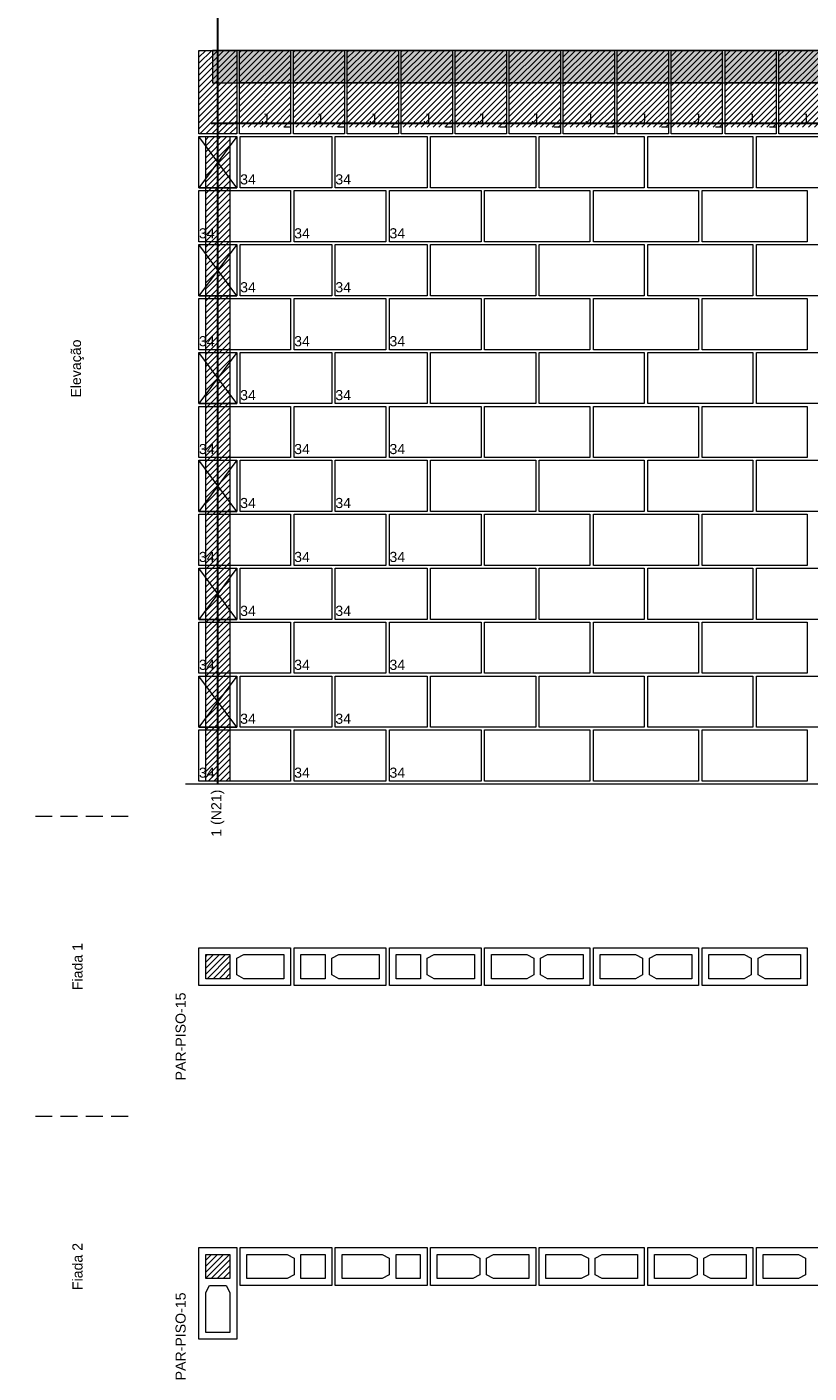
# Model space of a CAD drawing. Header units: millimetres. Extents: x 337 to 624, y -381 to -65.
# Tile 43 of 138: x 375 to 387, y -224 to -204. Entities that reach past the tile are written whole.
import ezdxf

# ---------------------------------------------------------------- set-up
doc = ezdxf.new("R2010")
doc.units = ezdxf.units.MM
doc.header["$MEASUREMENT"] = 0
doc.linetypes.add('Dashed2', pattern=[0.375, 0.25, -0.125])
doc.linetypes.add('DOT', pattern=[6.35, 0, -6.35])
for name, color, linetype, lineweight in [('Armadura', 7, 'Continuous', 30), ('PA-Ajustes', 8, 'Continuous', 5), ('PA-Graute', 8, 'Continuous', 0), ('PA-Lajes', 7, 'Continuous', 13), ('PA-Piso', 7, 'Continuous', 20), ('PE-Contrafiamento L', 1, 'Continuous', 13), ('PE-Inteiro', 7, 'Continuous', 5), ('PE-Meio canaleta', 5, 'Continuous', 5), ('PE-Meio canaleta J alto', 5, 'Continuous', 5), ('PE-Paredes', 1, 'Continuous', 5), ('Texto da cota', 7, 'Continuous', 0)]:
    doc.layers.add(name, color=color, linetype=linetype, lineweight=lineweight)
doc.styles.add('Arial', font='arial.ttf')
pattern_1 = [(45, (414.441263, -343.950285), (-0.044194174, 0.044194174), [])]

msp = doc.modelspace()

# ---------------------------------------------------------------- hatches: boundary and pattern name
at = {"layer": 'PA-Ajustes', "linetype": 'Continuous'}
h = msp.add_hatch(dxfattribs=at)
h.set_pattern_fill('ANSI31', color=8, scale=0.5, style=0)
h.set_pattern_definition(pattern_1)
h.paths.add_polyline_path([(377.9413, -204.2775), (378.5013, -204.2775), (378.5013, -205.5175), (377.9413, -205.5175)])
at = {"layer": 'PA-Graute', "linetype": 'Continuous'}
h = msp.add_hatch(dxfattribs=at)
h.set_pattern_fill('ANSI31', color=8, scale=0.5, style=0)
h.set_pattern_definition(pattern_1)
h.paths.add_polyline_path([(378.5413, -204.2775), (379.3013, -204.2775), (379.3013, -205.4175), (378.5413, -205.4175)])
h = msp.add_hatch(dxfattribs=at)
h.set_pattern_fill('ANSI31', color=8, scale=0.5, style=0)
h.set_pattern_definition(pattern_1)
h.paths.add_polyline_path([(379.3413, -204.2775), (380.1013, -204.2775), (380.1013, -205.4175), (379.3413, -205.4175)])
h = msp.add_hatch(dxfattribs=at)
h.set_pattern_fill('ANSI31', color=8, scale=0.5, style=0)
h.set_pattern_definition(pattern_1)
h.paths.add_polyline_path([(380.1413, -204.2775), (380.9013, -204.2775), (380.9013, -205.4175), (380.1413, -205.4175)])
h = msp.add_hatch(dxfattribs=at)
h.set_pattern_fill('ANSI31', color=8, scale=0.5, style=0)
h.set_pattern_definition(pattern_1)
h.paths.add_polyline_path([(380.9413, -204.2775), (381.7013, -204.2775), (381.7013, -205.4175), (380.9413, -205.4175)])
h = msp.add_hatch(dxfattribs=at)
h.set_pattern_fill('ANSI31', color=8, scale=0.5, style=0)
h.set_pattern_definition(pattern_1)
h.paths.add_polyline_path([(381.7413, -204.2775), (382.5013, -204.2775), (382.5013, -205.4175), (381.7413, -205.4175)])
h = msp.add_hatch(dxfattribs=at)
h.set_pattern_fill('ANSI31', color=8, scale=0.5, style=0)
h.set_pattern_definition(pattern_1)
h.paths.add_polyline_path([(382.5413, -204.2775), (383.3013, -204.2775), (383.3013, -205.4175), (382.5413, -205.4175)])
h = msp.add_hatch(dxfattribs=at)
h.set_pattern_fill('ANSI31', color=8, scale=0.5, style=0)
h.set_pattern_definition(pattern_1)
h.paths.add_polyline_path([(383.3413, -204.2775), (384.1013, -204.2775), (384.1013, -205.4175), (383.3413, -205.4175)])
h = msp.add_hatch(dxfattribs=at)
h.set_pattern_fill('ANSI31', color=8, scale=0.5, style=0)
h.set_pattern_definition(pattern_1)
h.paths.add_polyline_path([(384.1413, -204.2775), (384.9013, -204.2775), (384.9013, -205.4175), (384.1413, -205.4175)])
h = msp.add_hatch(dxfattribs=at)
h.set_pattern_fill('ANSI31', color=8, scale=0.5, style=0)
h.set_pattern_definition(pattern_1)
h.paths.add_polyline_path([(384.9413, -204.2775), (385.7013, -204.2775), (385.7013, -205.4175), (384.9413, -205.4175)])
h = msp.add_hatch(dxfattribs=at)
h.set_pattern_fill('ANSI31', color=8, scale=0.5, style=0)
h.set_pattern_definition(pattern_1)
h.paths.add_polyline_path([(385.7413, -204.2775), (386.5013, -204.2775), (386.5013, -205.4175), (385.7413, -205.4175)])
h = msp.add_hatch(dxfattribs=at)
h.set_pattern_fill('ANSI31', color=8, scale=0.5, style=0)
h.set_pattern_definition(pattern_1)
h.paths.add_polyline_path([(386.5413, -204.2775), (387.3013, -204.2775), (387.3013, -205.4175), (386.5413, -205.4175)])
h = msp.add_hatch(dxfattribs=at)
h.set_pattern_fill('ANSI31', color=8, scale=0.5, style=0)
h.set_pattern_definition(pattern_1)
h.paths.add_polyline_path([(378.0413, -205.5575), (378.4013, -205.5575), (378.4013, -215.1175), (378.0413, -215.1175)])
h = msp.add_hatch(dxfattribs=at)
h.set_pattern_fill('ANSI31', color=8, scale=0.5, style=0)
h.set_pattern_definition(pattern_1)
h.paths.add_polyline_path([(378.0413, -217.6869), (378.4013, -217.6869), (378.4013, -218.0469), (378.0413, -218.0469)])
h = msp.add_hatch(dxfattribs=at)
h.set_pattern_fill('ANSI31', color=8, scale=0.5, style=0)
h.set_pattern_definition(pattern_1)
h.paths.add_polyline_path([(378.4013, -222.1357), (378.4013, -222.4957), (378.0413, -222.4957), (378.0413, -222.1357)])
at = {"layer": 'PA-Lajes', "linetype": 'Continuous'}
h = msp.add_hatch(dxfattribs=at)
h.set_pattern_fill('AR-CONC', scale=0.05, style=0)
h.set_pattern_definition([(50, (414.44126, -343.95029), (0.3586301, -0.03137607), [0.0375, -0.4125]), (355, (414.44126, -343.9503), (-0.0693757, 0.3760961), [0.03, -0.33]), (100.4514, (414.47115, -343.9529), (0.2892547, 0.3447198), [0.0318701, -0.3505711]), (46.1842, (414.44126, -343.8503), (0.5336205, -0.0827595), [0.05625, -0.61875]), (96.6356, (414.48573, -343.8572), (0.4673314, 0.487059), [0.0478051, -0.5258565]), (351.1842, (414.44126, -343.8503), (0.467331, 0.4870593), [0.045, -0.495]), (21, (414.49126, -343.87529), (0.2984535, -0.20130945), [0.0375, -0.4125]), (326, (414.49126, -343.8753), (0.1216577, 0.362575), [0.03, -0.33]), (71.4514, (414.51613, -343.89206), (0.4201113, 0.16126525), [0.0318701, -0.3505711]), (37.5, (414.44126, -343.95029), (0.00607993, 0.16644693), [0, -0.326, 0, -0.335, 0, -0.33125]), (7.5, (414.44126, -343.95029), (0.13153477, 0.19720586), [0, -0.191, 0, -0.3185, 0, -0.12625]), (327.5, (414.32976, -343.95029), (0.26691122, -0.01127744), [0, -0.125, 0, -0.39, 0, -0.5175]), (317.5, (414.27976, -343.95029), (0.2915931, 0.0500525), [0, -0.1625, 0, -0.259, 0, -0.3675])])
h.paths.add_polyline_path([(378.1413, -204.7575), (390.5013, -204.7575), (390.5013, -204.2775), (378.1413, -204.2775)])

# ---------------------------------------------------------------- linework, layer by layer
at = {"layer": 'Armadura'}
msp.add_line((378.1213, -205.3575), (394.6417, -205.3575), dxfattribs=at)
msp.add_lwpolyline([(378.2213, -215.1575), (378.2213, -202.0775)], dxfattribs=at)
at = {"layer": 'PA-Ajustes', "linetype": 'Continuous'}
msp.add_lwpolyline([(377.9413, -204.2775), (378.5013, -204.2775), (378.5013, -205.5175), (377.9413, -205.5175)], close=True, dxfattribs=at)
at = {"layer": 'PA-Graute', "color": 8, "linetype": 'Continuous'}
msp.add_lwpolyline([(378.0413, -205.5575), (378.4013, -205.5575), (378.4013, -215.1175), (378.0413, -215.1175)], close=True, dxfattribs=at)
at = {"layer": 'PA-Lajes'}
msp.add_lwpolyline([(378.1413, -204.7575), (390.5013, -204.7575), (390.5013, -204.2775), (378.1413, -204.2775)], close=True, dxfattribs=at)
at = {"layer": 'PA-Piso'}
msp.add_line((377.7413, -215.1575), (395.5817, -215.1575), dxfattribs=at)
at = {"layer": 'PA-Piso', "linetype": 'Dashed2'}
for p, q in [((376.8913, -215.6425), (375.3913, -215.6425)), ((376.8913, -220.0913), (375.3913, -220.0913))]:
    msp.add_line(p, q, dxfattribs=at)
at = {"layer": 'PE-Contrafiamento L', "linetype": 'Continuous'}
for p, q in [((378.5522, -205.5575), (379.9122, -205.5575)), ((378.5522, -206.3175), (378.5522, -205.5575)), ((379.9122, -205.5575), (379.9122, -206.3175)), ((379.9632, -205.5575), (381.3232, -205.5575)), ((379.9632, -206.3175), (379.9632, -205.5575)), ((381.3232, -205.5575), (381.3232, -206.3175)), ((377.9413, -206.3575), (379.3013, -206.3575)), ((377.9413, -207.1175), (377.9413, -206.3575)), ((379.9122, -206.3175), (378.5522, -206.3175)), ((379.3013, -206.3575), (379.3013, -207.1175)), ((379.3533, -206.3575), (380.7133, -206.3575)), ((379.3533, -207.1175), (379.3533, -206.3575)), ((381.3232, -206.3175), (379.9632, -206.3175)), ((380.7133, -206.3575), (380.7133, -207.1175)), ((380.7653, -206.3575), (382.1253, -206.3575)), ((380.7653, -207.1175), (380.7653, -206.3575)), ((382.1253, -206.3575), (382.1253, -207.1175)), ((379.3013, -207.1175), (377.9413, -207.1175)), ((377.9413, -207.9175), (377.9413, -207.1575)), ((377.9413, -207.1575), (378.5013, -207.1575)), ((378.5013, -207.1575), (377.9413, -207.9175)), ((378.5013, -207.9175), (377.9413, -207.1575)), ((377.9413, -207.1575), (378.5013, -207.1575)), ((378.5013, -207.1575), (378.5013, -207.9175)), ((378.5522, -207.1575), (379.9122, -207.1575)), ((378.5522, -207.9175), (378.5522, -207.1575)), ((380.7133, -207.1175), (379.3533, -207.1175)), ((379.9122, -207.1575), (379.9122, -207.9175)), ((379.9632, -207.1575), (381.3232, -207.1575)), ((379.9632, -207.9175), (379.9632, -207.1575)), ((382.1253, -207.1175), (380.7653, -207.1175)), ((381.3232, -207.1575), (381.3232, -207.9175)), ((378.5013, -207.9175), (377.9413, -207.9175)), ((377.9413, -207.9175), (378.5013, -207.9175)), ((377.9413, -207.9575), (379.3013, -207.9575)), ((377.9413, -208.7175), (377.9413, -207.9575)), ((379.9122, -207.9175), (378.5522, -207.9175)), ((379.3013, -207.9575), (379.3013, -208.7175)), ((379.3533, -207.9575), (380.7133, -207.9575)), ((379.3533, -208.7175), (379.3533, -207.9575)), ((381.3232, -207.9175), (379.9632, -207.9175)), ((380.7133, -207.9575), (380.7133, -208.7175)), ((380.7653, -207.9575), (382.1253, -207.9575)), ((380.7653, -208.7175), (380.7653, -207.9575)), ((382.1253, -207.9575), (382.1253, -208.7175)), ((379.3013, -208.7175), (377.9413, -208.7175)), ((377.9413, -209.5175), (377.9413, -208.7575)), ((377.9413, -208.7575), (378.5013, -208.7575)), ((378.5013, -208.7575), (377.9413, -209.5175)), ((378.5013, -209.5175), (377.9413, -208.7575)), ((377.9413, -208.7575), (378.5013, -208.7575)), ((378.5013, -208.7575), (378.5013, -209.5175)), ((378.5522, -208.7575), (379.9122, -208.7575)), ((378.5522, -209.5175), (378.5522, -208.7575)), ((380.7133, -208.7175), (379.3533, -208.7175)), ((379.9122, -208.7575), (379.9122, -209.5175)), ((379.9632, -208.7575), (381.3232, -208.7575)), ((379.9632, -209.5175), (379.9632, -208.7575)), ((382.1253, -208.7175), (380.7653, -208.7175)), ((381.3232, -208.7575), (381.3232, -209.5175)), ((378.5013, -209.5175), (377.9413, -209.5175)), ((377.9413, -209.5175), (378.5013, -209.5175)), ((377.9413, -209.5575), (379.3013, -209.5575)), ((377.9413, -210.3175), (377.9413, -209.5575)), ((379.9122, -209.5175), (378.5522, -209.5175)), ((379.3013, -209.5575), (379.3013, -210.3175)), ((379.3533, -209.5575), (380.7133, -209.5575)), ((379.3533, -210.3175), (379.3533, -209.5575)), ((381.3232, -209.5175), (379.9632, -209.5175)), ((380.7133, -209.5575), (380.7133, -210.3175)), ((380.7653, -209.5575), (382.1253, -209.5575)), ((380.7653, -210.3175), (380.7653, -209.5575)), ((382.1253, -209.5575), (382.1253, -210.3175)), ((379.3013, -210.3175), (377.9413, -210.3175)), ((377.9413, -211.1175), (377.9413, -210.3575)), ((377.9413, -210.3575), (378.5013, -210.3575)), ((378.5013, -210.3575), (377.9413, -211.1175)), ((378.5013, -211.1175), (377.9413, -210.3575)), ((377.9413, -210.3575), (378.5013, -210.3575)), ((378.5013, -210.3575), (378.5013, -211.1175)), ((378.5522, -210.3575), (379.9122, -210.3575)), ((378.5522, -211.1175), (378.5522, -210.3575)), ((380.7133, -210.3175), (379.3533, -210.3175)), ((379.9122, -210.3575), (379.9122, -211.1175)), ((379.9632, -210.3575), (381.3232, -210.3575)), ((379.9632, -211.1175), (379.9632, -210.3575)), ((382.1253, -210.3175), (380.7653, -210.3175)), ((381.3232, -210.3575), (381.3232, -211.1175)), ((378.5013, -211.1175), (377.9413, -211.1175)), ((377.9413, -211.1175), (378.5013, -211.1175)), ((377.9413, -211.1575), (379.3013, -211.1575)), ((377.9413, -211.9175), (377.9413, -211.1575)), ((379.9122, -211.1175), (378.5522, -211.1175)), ((379.3013, -211.1575), (379.3013, -211.9175)), ((379.3533, -211.1575), (380.7133, -211.1575)), ((379.3533, -211.9175), (379.3533, -211.1575)), ((381.3232, -211.1175), (379.9632, -211.1175)), ((380.7133, -211.1575), (380.7133, -211.9175)), ((380.7653, -211.1575), (382.1253, -211.1575)), ((380.7653, -211.9175), (380.7653, -211.1575)), ((382.1253, -211.1575), (382.1253, -211.9175)), ((379.3013, -211.9175), (377.9413, -211.9175)), ((377.9413, -212.7175), (377.9413, -211.9575)), ((377.9413, -211.9575), (378.5013, -211.9575)), ((378.5013, -211.9575), (377.9413, -212.7175)), ((378.5013, -212.7175), (377.9413, -211.9575)), ((377.9413, -211.9575), (378.5013, -211.9575)), ((378.5013, -211.9575), (378.5013, -212.7175)), ((378.5522, -211.9575), (379.9122, -211.9575)), ((378.5522, -212.7175), (378.5522, -211.9575)), ((380.7133, -211.9175), (379.3533, -211.9175)), ((379.9122, -211.9575), (379.9122, -212.7175)), ((379.9632, -211.9575), (381.3232, -211.9575)), ((379.9632, -212.7175), (379.9632, -211.9575)), ((382.1253, -211.9175), (380.7653, -211.9175)), ((381.3232, -211.9575), (381.3232, -212.7175)), ((378.5013, -212.7175), (377.9413, -212.7175)), ((377.9413, -212.7175), (378.5013, -212.7175)), ((377.9413, -212.7575), (379.3013, -212.7575)), ((377.9413, -213.5175), (377.9413, -212.7575)), ((379.9122, -212.7175), (378.5522, -212.7175)), ((379.3013, -212.7575), (379.3013, -213.5175)), ((379.3533, -212.7575), (380.7133, -212.7575)), ((379.3533, -213.5175), (379.3533, -212.7575)), ((381.3232, -212.7175), (379.9632, -212.7175)), ((380.7133, -212.7575), (380.7133, -213.5175)), ((380.7653, -212.7575), (382.1253, -212.7575)), ((380.7653, -213.5175), (380.7653, -212.7575)), ((382.1253, -212.7575), (382.1253, -213.5175)), ((379.3013, -213.5175), (377.9413, -213.5175)), ((377.9413, -214.3175), (377.9413, -213.5575)), ((377.9413, -213.5575), (378.5013, -213.5575)), ((378.5013, -213.5575), (377.9413, -214.3175)), ((378.5013, -214.3175), (377.9413, -213.5575)), ((377.9413, -213.5575), (378.5013, -213.5575)), ((378.5013, -213.5575), (378.5013, -214.3175)), ((378.5522, -213.5575), (379.9122, -213.5575)), ((378.5522, -214.3175), (378.5522, -213.5575)), ((380.7133, -213.5175), (379.3533, -213.5175)), ((379.9122, -213.5575), (379.9122, -214.3175)), ((379.9632, -213.5575), (381.3232, -213.5575)), ((379.9632, -214.3175), (379.9632, -213.5575)), ((382.1253, -213.5175), (380.7653, -213.5175)), ((381.3232, -213.5575), (381.3232, -214.3175)), ((378.5013, -214.3175), (377.9413, -214.3175)), ((377.9413, -214.3175), (378.5013, -214.3175)), ((377.9413, -214.3575), (379.3013, -214.3575)), ((377.9413, -215.1175), (377.9413, -214.3575)), ((379.9122, -214.3175), (378.5522, -214.3175)), ((379.3013, -214.3575), (379.3013, -215.1175)), ((379.3533, -214.3575), (380.7133, -214.3575)), ((379.3533, -215.1175), (379.3533, -214.3575)), ((381.3232, -214.3175), (379.9632, -214.3175)), ((380.7133, -214.3575), (380.7133, -215.1175)), ((380.7653, -214.3575), (382.1253, -214.3575)), ((380.7653, -215.1175), (380.7653, -214.3575)), ((382.1253, -214.3575), (382.1253, -215.1175)), ((379.3013, -215.1175), (377.9413, -215.1175)), ((380.7133, -215.1175), (379.3533, -215.1175)), ((382.1253, -215.1175), (380.7653, -215.1175)), ((377.9413, -217.5869), (379.3013, -217.5869)), ((377.9413, -218.1469), (377.9413, -217.5869)), ((379.3013, -217.5869), (379.3013, -218.1469)), ((379.3533, -217.5869), (380.7133, -217.5869)), ((379.3533, -218.1469), (379.3533, -217.5869)), ((380.7133, -217.5869), (380.7133, -218.1469)), ((380.7653, -217.5869), (382.1253, -217.5869)), ((380.7653, -218.1469), (380.7653, -217.5869)), ((382.1253, -217.5869), (382.1253, -218.1469)), ((379.3013, -218.1469), (377.9413, -218.1469)), ((380.7133, -218.1469), (379.3533, -218.1469)), ((382.1253, -218.1469), (380.7653, -218.1469)), ((377.9413, -223.3957), (377.9413, -222.0357)), ((377.9413, -222.0357), (378.5013, -222.0357)), ((378.5013, -222.0357), (378.5013, -223.3957)), ((378.5522, -222.5957), (378.5522, -222.0357)), ((378.5522, -222.0357), (379.9122, -222.0357)), ((379.9122, -222.0357), (379.9122, -222.5957)), ((379.9632, -222.5957), (379.9632, -222.0357)), ((379.9632, -222.0357), (381.3232, -222.0357)), ((381.3232, -222.0357), (381.3232, -222.5957)), ((379.9122, -222.5957), (378.5522, -222.5957)), ((381.3232, -222.5957), (379.9632, -222.5957)), ((378.5013, -223.3957), (377.9413, -223.3957))]:
    msp.add_line(p, q, dxfattribs=at)
at = {"layer": 'PE-Contrafiamento L', "linetype": 'Continuous', "lineweight": 5}
for p, q in [((378.0413, -217.6869), (378.4013, -217.6869)), ((378.0413, -218.0469), (378.0413, -217.6869)), ((378.4013, -217.6869), (378.4013, -218.0469)), ((378.5013, -217.7429), (378.6053, -217.6869)), ((378.5013, -217.9909), (378.5013, -217.7429)), ((378.6053, -217.6869), (379.2013, -217.6869)), ((379.2013, -217.6869), (379.2013, -218.0469)), ((379.4533, -217.6869), (379.8133, -217.6869)), ((379.4533, -218.0469), (379.4533, -217.6869)), ((379.8133, -217.6869), (379.8133, -218.0469)), ((379.9133, -217.7429), (380.0173, -217.6869)), ((379.9133, -217.9909), (379.9133, -217.7429)), ((380.0173, -217.6869), (380.6133, -217.6869)), ((380.6133, -217.6869), (380.6133, -218.0469)), ((380.8653, -217.6869), (381.2253, -217.6869)), ((380.8653, -218.0469), (380.8653, -217.6869)), ((381.2253, -217.6869), (381.2253, -218.0469)), ((381.3253, -217.7429), (381.4293, -217.6869)), ((381.3253, -217.9909), (381.3253, -217.7429)), ((381.4293, -217.6869), (382.0253, -217.6869)), ((382.0253, -217.6869), (382.0253, -218.0469)), ((378.6053, -218.0469), (378.5013, -217.9909)), ((380.0173, -218.0469), (379.9133, -217.9909)), ((381.4293, -218.0469), (381.3253, -217.9909)), ((378.4013, -218.0469), (378.0413, -218.0469)), ((379.2013, -218.0469), (378.6053, -218.0469)), ((379.8133, -218.0469), (379.4533, -218.0469)), ((380.6133, -218.0469), (380.0173, -218.0469)), ((381.2253, -218.0469), (380.8653, -218.0469)), ((382.0253, -218.0469), (381.4293, -218.0469)), ((378.0413, -222.4957), (378.0413, -222.1357)), ((378.0413, -222.1357), (378.4013, -222.1357)), ((378.4013, -222.1357), (378.4013, -222.4957)), ((378.6522, -222.4957), (378.6522, -222.1357)), ((378.6522, -222.1357), (379.2482, -222.1357)), ((379.2482, -222.1357), (379.3522, -222.1917)), ((379.3522, -222.1917), (379.3522, -222.4397)), ((379.4522, -222.4957), (379.4522, -222.1357)), ((379.4522, -222.1357), (379.8122, -222.1357)), ((379.8122, -222.1357), (379.8122, -222.4957)), ((380.0632, -222.4957), (380.0632, -222.1357)), ((380.0632, -222.1357), (380.6592, -222.1357)), ((380.6592, -222.1357), (380.7632, -222.1917)), ((380.7632, -222.1917), (380.7632, -222.4397)), ((380.8632, -222.4957), (380.8632, -222.1357)), ((380.8632, -222.1357), (381.2232, -222.1357)), ((381.2232, -222.1357), (381.2232, -222.4957)), ((378.4013, -222.4957), (378.0413, -222.4957)), ((378.0413, -222.6997), (378.0973, -222.5957)), ((378.0973, -222.5957), (378.3453, -222.5957)), ((378.3453, -222.5957), (378.4013, -222.6997)), ((379.2482, -222.4957), (378.6522, -222.4957)), ((379.3522, -222.4397), (379.2482, -222.4957)), ((379.8122, -222.4957), (379.4522, -222.4957)), ((380.6592, -222.4957), (380.0632, -222.4957)), ((380.7632, -222.4397), (380.6592, -222.4957)), ((381.2232, -222.4957), (380.8632, -222.4957)), ((378.0413, -223.2957), (378.0413, -222.6997)), ((378.4013, -222.6997), (378.4013, -223.2957)), ((378.4013, -223.2957), (378.0413, -223.2957))]:
    msp.add_line(p, q, dxfattribs=at)
at = {"layer": 'PE-Inteiro', "linetype": 'Continuous'}
for p, q in [((381.3741, -205.5575), (382.9341, -205.5575)), ((381.3741, -206.3175), (381.3741, -205.5575)), ((382.9341, -205.5575), (382.9341, -206.3175)), ((382.985, -205.5575), (384.545, -205.5575)), ((382.985, -206.3175), (382.985, -205.5575)), ((384.545, -205.5575), (384.545, -206.3175)), ((384.596, -205.5575), (386.156, -205.5575)), ((384.596, -206.3175), (384.596, -205.5575)), ((386.156, -205.5575), (386.156, -206.3175)), ((386.2069, -205.5575), (387.7669, -205.5575)), ((386.2069, -206.3175), (386.2069, -205.5575)), ((382.9341, -206.3175), (381.3741, -206.3175)), ((382.1774, -206.3575), (383.7374, -206.3575)), ((382.1774, -207.1175), (382.1774, -206.3575)), ((384.545, -206.3175), (382.985, -206.3175)), ((383.7374, -206.3575), (383.7374, -207.1175)), ((383.7894, -206.3575), (385.3494, -206.3575)), ((383.7894, -207.1175), (383.7894, -206.3575)), ((386.156, -206.3175), (384.596, -206.3175)), ((385.3494, -206.3575), (385.3494, -207.1175)), ((385.4015, -206.3575), (386.9615, -206.3575)), ((385.4015, -207.1175), (385.4015, -206.3575)), ((387.7669, -206.3175), (386.2069, -206.3175)), ((386.9615, -206.3575), (386.9615, -207.1175)), ((381.3741, -207.1575), (382.9341, -207.1575)), ((381.3741, -207.9175), (381.3741, -207.1575)), ((383.7374, -207.1175), (382.1774, -207.1175)), ((382.9341, -207.1575), (382.9341, -207.9175)), ((382.985, -207.1575), (384.545, -207.1575)), ((382.985, -207.9175), (382.985, -207.1575)), ((385.3494, -207.1175), (383.7894, -207.1175)), ((384.545, -207.1575), (384.545, -207.9175)), ((384.596, -207.1575), (386.156, -207.1575)), ((384.596, -207.9175), (384.596, -207.1575)), ((386.9615, -207.1175), (385.4015, -207.1175)), ((386.156, -207.1575), (386.156, -207.9175)), ((386.2069, -207.1575), (387.7669, -207.1575)), ((386.2069, -207.9175), (386.2069, -207.1575)), ((382.9341, -207.9175), (381.3741, -207.9175)), ((382.1774, -207.9575), (383.7374, -207.9575)), ((382.1774, -208.7175), (382.1774, -207.9575)), ((384.545, -207.9175), (382.985, -207.9175)), ((383.7374, -207.9575), (383.7374, -208.7175)), ((383.7894, -207.9575), (385.3494, -207.9575)), ((383.7894, -208.7175), (383.7894, -207.9575)), ((386.156, -207.9175), (384.596, -207.9175)), ((385.3494, -207.9575), (385.3494, -208.7175)), ((385.4015, -207.9575), (386.9615, -207.9575)), ((385.4015, -208.7175), (385.4015, -207.9575)), ((387.7669, -207.9175), (386.2069, -207.9175)), ((386.9615, -207.9575), (386.9615, -208.7175)), ((381.3741, -208.7575), (382.9341, -208.7575)), ((381.3741, -209.5175), (381.3741, -208.7575)), ((383.7374, -208.7175), (382.1774, -208.7175)), ((382.9341, -208.7575), (382.9341, -209.5175)), ((382.985, -208.7575), (384.545, -208.7575)), ((382.985, -209.5175), (382.985, -208.7575)), ((385.3494, -208.7175), (383.7894, -208.7175)), ((384.545, -208.7575), (384.545, -209.5175)), ((384.596, -208.7575), (386.156, -208.7575)), ((384.596, -209.5175), (384.596, -208.7575)), ((386.9615, -208.7175), (385.4015, -208.7175)), ((386.156, -208.7575), (386.156, -209.5175)), ((386.2069, -208.7575), (387.7669, -208.7575)), ((386.2069, -209.5175), (386.2069, -208.7575)), ((382.9341, -209.5175), (381.3741, -209.5175)), ((382.1774, -209.5575), (383.7374, -209.5575)), ((382.1774, -210.3175), (382.1774, -209.5575)), ((384.545, -209.5175), (382.985, -209.5175)), ((383.7374, -209.5575), (383.7374, -210.3175)), ((383.7894, -209.5575), (385.3494, -209.5575)), ((383.7894, -210.3175), (383.7894, -209.5575)), ((386.156, -209.5175), (384.596, -209.5175)), ((385.3494, -209.5575), (385.3494, -210.3175)), ((385.4015, -209.5575), (386.9615, -209.5575)), ((385.4015, -210.3175), (385.4015, -209.5575)), ((387.7669, -209.5175), (386.2069, -209.5175)), ((386.9615, -209.5575), (386.9615, -210.3175)), ((381.3741, -210.3575), (382.9341, -210.3575)), ((381.3741, -211.1175), (381.3741, -210.3575)), ((383.7374, -210.3175), (382.1774, -210.3175)), ((382.9341, -210.3575), (382.9341, -211.1175)), ((382.985, -210.3575), (384.545, -210.3575)), ((382.985, -211.1175), (382.985, -210.3575)), ((385.3494, -210.3175), (383.7894, -210.3175)), ((384.545, -210.3575), (384.545, -211.1175)), ((384.596, -210.3575), (386.156, -210.3575)), ((384.596, -211.1175), (384.596, -210.3575)), ((386.9615, -210.3175), (385.4015, -210.3175)), ((386.156, -210.3575), (386.156, -211.1175)), ((386.2069, -210.3575), (387.7669, -210.3575)), ((386.2069, -211.1175), (386.2069, -210.3575)), ((382.9341, -211.1175), (381.3741, -211.1175)), ((382.1774, -211.1575), (383.7374, -211.1575)), ((382.1774, -211.9175), (382.1774, -211.1575)), ((384.545, -211.1175), (382.985, -211.1175)), ((383.7374, -211.1575), (383.7374, -211.9175)), ((383.7894, -211.1575), (385.3494, -211.1575)), ((383.7894, -211.9175), (383.7894, -211.1575)), ((386.156, -211.1175), (384.596, -211.1175)), ((385.3494, -211.1575), (385.3494, -211.9175)), ((385.4015, -211.1575), (386.9615, -211.1575)), ((385.4015, -211.9175), (385.4015, -211.1575)), ((387.7669, -211.1175), (386.2069, -211.1175)), ((386.9615, -211.1575), (386.9615, -211.9175)), ((381.3741, -211.9575), (382.9341, -211.9575)), ((381.3741, -212.7175), (381.3741, -211.9575)), ((383.7374, -211.9175), (382.1774, -211.9175)), ((382.9341, -211.9575), (382.9341, -212.7175)), ((382.985, -211.9575), (384.545, -211.9575)), ((382.985, -212.7175), (382.985, -211.9575)), ((385.3494, -211.9175), (383.7894, -211.9175)), ((384.545, -211.9575), (384.545, -212.7175)), ((384.596, -211.9575), (386.156, -211.9575)), ((384.596, -212.7175), (384.596, -211.9575)), ((386.9615, -211.9175), (385.4015, -211.9175)), ((386.156, -211.9575), (386.156, -212.7175)), ((386.2069, -211.9575), (387.7669, -211.9575)), ((386.2069, -212.7175), (386.2069, -211.9575)), ((382.9341, -212.7175), (381.3741, -212.7175)), ((382.1774, -212.7575), (383.7374, -212.7575)), ((382.1774, -213.5175), (382.1774, -212.7575)), ((384.545, -212.7175), (382.985, -212.7175)), ((383.7374, -212.7575), (383.7374, -213.5175)), ((383.7894, -212.7575), (385.3494, -212.7575)), ((383.7894, -213.5175), (383.7894, -212.7575)), ((386.156, -212.7175), (384.596, -212.7175)), ((385.3494, -212.7575), (385.3494, -213.5175)), ((385.4015, -212.7575), (386.9615, -212.7575)), ((385.4015, -213.5175), (385.4015, -212.7575)), ((387.7669, -212.7175), (386.2069, -212.7175)), ((386.9615, -212.7575), (386.9615, -213.5175)), ((381.3741, -213.5575), (382.9341, -213.5575)), ((381.3741, -214.3175), (381.3741, -213.5575)), ((383.7374, -213.5175), (382.1774, -213.5175)), ((382.9341, -213.5575), (382.9341, -214.3175)), ((382.985, -213.5575), (384.545, -213.5575)), ((382.985, -214.3175), (382.985, -213.5575)), ((385.3494, -213.5175), (383.7894, -213.5175)), ((384.545, -213.5575), (384.545, -214.3175)), ((384.596, -213.5575), (386.156, -213.5575)), ((384.596, -214.3175), (384.596, -213.5575)), ((386.9615, -213.5175), (385.4015, -213.5175)), ((386.156, -213.5575), (386.156, -214.3175)), ((386.2069, -213.5575), (387.7669, -213.5575)), ((386.2069, -214.3175), (386.2069, -213.5575)), ((382.9341, -214.3175), (381.3741, -214.3175)), ((382.1774, -214.3575), (383.7374, -214.3575)), ((382.1774, -215.1175), (382.1774, -214.3575)), ((384.545, -214.3175), (382.985, -214.3175)), ((383.7374, -214.3575), (383.7374, -215.1175)), ((383.7894, -214.3575), (385.3494, -214.3575)), ((383.7894, -215.1175), (383.7894, -214.3575)), ((386.156, -214.3175), (384.596, -214.3175)), ((385.3494, -214.3575), (385.3494, -215.1175)), ((385.4015, -214.3575), (386.9615, -214.3575)), ((385.4015, -215.1175), (385.4015, -214.3575)), ((387.7669, -214.3175), (386.2069, -214.3175)), ((386.9615, -214.3575), (386.9615, -215.1175)), ((383.7374, -215.1175), (382.1774, -215.1175)), ((385.3494, -215.1175), (383.7894, -215.1175)), ((386.9615, -215.1175), (385.4015, -215.1175)), ((382.1774, -217.5869), (383.7374, -217.5869)), ((382.1774, -218.1469), (382.1774, -217.5869)), ((383.7374, -217.5869), (383.7374, -218.1469)), ((383.7894, -217.5869), (385.3494, -217.5869)), ((383.7894, -218.1469), (383.7894, -217.5869)), ((385.3494, -217.5869), (385.3494, -218.1469)), ((385.4015, -217.5869), (386.9615, -217.5869)), ((385.4015, -218.1469), (385.4015, -217.5869)), ((386.9615, -217.5869), (386.9615, -218.1469)), ((383.7374, -218.1469), (382.1774, -218.1469)), ((385.3494, -218.1469), (383.7894, -218.1469)), ((386.9615, -218.1469), (385.4015, -218.1469)), ((381.3741, -222.0357), (382.9341, -222.0357)), ((381.3741, -222.5957), (381.3741, -222.0357)), ((382.9341, -222.0357), (382.9341, -222.5957)), ((382.985, -222.0357), (384.545, -222.0357)), ((382.985, -222.5957), (382.985, -222.0357)), ((384.545, -222.0357), (384.545, -222.5957)), ((384.596, -222.0357), (386.156, -222.0357)), ((384.596, -222.5957), (384.596, -222.0357)), ((386.156, -222.0357), (386.156, -222.5957)), ((386.2069, -222.0357), (387.7669, -222.0357)), ((386.2069, -222.5957), (386.2069, -222.0357)), ((382.9341, -222.5957), (381.3741, -222.5957)), ((384.545, -222.5957), (382.985, -222.5957)), ((386.156, -222.5957), (384.596, -222.5957)), ((387.7669, -222.5957), (386.2069, -222.5957))]:
    msp.add_line(p, q, dxfattribs=at)
at = {"layer": 'PE-Inteiro', "linetype": 'Continuous', "lineweight": 5}
for p, q in [((382.2774, -217.6869), (382.8034, -217.6869)), ((382.2774, -218.0469), (382.2774, -217.6869)), ((382.8034, -217.6869), (382.9074, -217.7429)), ((382.9074, -217.7429), (382.9074, -217.9909)), ((383.0074, -217.7429), (383.1114, -217.6869)), ((383.0074, -217.9909), (383.0074, -217.7429)), ((383.1114, -217.6869), (383.6374, -217.6869)), ((383.6374, -217.6869), (383.6374, -218.0469)), ((383.8894, -217.6869), (384.4154, -217.6869)), ((383.8894, -218.0469), (383.8894, -217.6869)), ((384.4154, -217.6869), (384.5194, -217.7429)), ((384.5194, -217.7429), (384.5194, -217.9909)), ((384.6194, -217.7429), (384.7234, -217.6869)), ((384.6194, -217.9909), (384.6194, -217.7429)), ((384.7234, -217.6869), (385.2494, -217.6869)), ((385.2494, -217.6869), (385.2494, -218.0469)), ((385.5015, -217.6869), (386.0275, -217.6869)), ((385.5015, -218.0469), (385.5015, -217.6869)), ((386.0275, -217.6869), (386.1315, -217.7429)), ((386.1315, -217.7429), (386.1315, -217.9909)), ((386.2315, -217.7429), (386.3355, -217.6869)), ((386.2315, -217.9909), (386.2315, -217.7429)), ((386.3355, -217.6869), (386.8615, -217.6869)), ((386.8615, -217.6869), (386.8615, -218.0469)), ((382.9074, -217.9909), (382.8034, -218.0469)), ((383.1114, -218.0469), (383.0074, -217.9909)), ((384.5194, -217.9909), (384.4154, -218.0469)), ((384.7234, -218.0469), (384.6194, -217.9909)), ((386.1315, -217.9909), (386.0275, -218.0469)), ((386.3355, -218.0469), (386.2315, -217.9909)), ((382.8034, -218.0469), (382.2774, -218.0469)), ((383.6374, -218.0469), (383.1114, -218.0469)), ((384.4154, -218.0469), (383.8894, -218.0469)), ((385.2494, -218.0469), (384.7234, -218.0469)), ((386.0275, -218.0469), (385.5015, -218.0469)), ((386.8615, -218.0469), (386.3355, -218.0469)), ((381.4741, -222.1357), (382.0001, -222.1357)), ((381.4741, -222.4957), (381.4741, -222.1357)), ((382.0001, -222.1357), (382.1041, -222.1917)), ((382.1041, -222.1917), (382.1041, -222.4397)), ((382.2041, -222.1917), (382.3081, -222.1357)), ((382.2041, -222.4397), (382.2041, -222.1917)), ((382.3081, -222.1357), (382.8341, -222.1357)), ((382.8341, -222.1357), (382.8341, -222.4957)), ((383.085, -222.1357), (383.611, -222.1357)), ((383.085, -222.4957), (383.085, -222.1357)), ((383.611, -222.1357), (383.715, -222.1917)), ((383.715, -222.1917), (383.715, -222.4397)), ((383.815, -222.1917), (383.919, -222.1357)), ((383.815, -222.4397), (383.815, -222.1917)), ((383.919, -222.1357), (384.445, -222.1357)), ((384.445, -222.1357), (384.445, -222.4957)), ((384.696, -222.1357), (385.222, -222.1357)), ((384.696, -222.4957), (384.696, -222.1357)), ((385.222, -222.1357), (385.326, -222.1917)), ((385.326, -222.1917), (385.326, -222.4397)), ((385.426, -222.1917), (385.53, -222.1357)), ((385.426, -222.4397), (385.426, -222.1917)), ((385.53, -222.1357), (386.056, -222.1357)), ((386.056, -222.1357), (386.056, -222.4957)), ((386.3069, -222.1357), (386.8329, -222.1357)), ((386.3069, -222.4957), (386.3069, -222.1357)), ((386.8329, -222.1357), (386.9369, -222.1917)), ((386.9369, -222.1917), (386.9369, -222.4397)), ((382.0001, -222.4957), (381.4741, -222.4957)), ((382.1041, -222.4397), (382.0001, -222.4957)), ((382.3081, -222.4957), (382.2041, -222.4397)), ((382.8341, -222.4957), (382.3081, -222.4957)), ((383.611, -222.4957), (383.085, -222.4957)), ((383.715, -222.4397), (383.611, -222.4957)), ((383.919, -222.4957), (383.815, -222.4397)), ((384.445, -222.4957), (383.919, -222.4957)), ((385.222, -222.4957), (384.696, -222.4957)), ((385.326, -222.4397), (385.222, -222.4957)), ((385.53, -222.4957), (385.426, -222.4397)), ((386.056, -222.4957), (385.53, -222.4957)), ((386.8329, -222.4957), (386.3069, -222.4957)), ((386.9369, -222.4397), (386.8329, -222.4957))]:
    msp.add_line(p, q, dxfattribs=at)
at = {"layer": 'PE-Meio canaleta', "linetype": 'Continuous'}
for p, q in [((377.9413, -206.3175), (377.9413, -205.5575)), ((377.9413, -205.5575), (378.5013, -205.5575)), ((378.5013, -205.5575), (377.9413, -206.3175)), ((378.5013, -206.3175), (377.9413, -205.5575)), ((377.9413, -205.5575), (378.5013, -205.5575)), ((378.5013, -205.5575), (378.5013, -206.3175)), ((378.5013, -206.3175), (377.9413, -206.3175)), ((377.9413, -206.3175), (378.5013, -206.3175))]:
    msp.add_line(p, q, dxfattribs=at)
at = {"layer": 'PE-Meio canaleta J alto', "linetype": 'Continuous'}
for p, q in [((378.5413, -204.2775), (379.3013, -204.2775)), ((378.5413, -205.5175), (378.5413, -204.2775)), ((379.3013, -204.2775), (379.3013, -205.5175)), ((379.3413, -204.2775), (380.1013, -204.2775)), ((379.3413, -205.5175), (379.3413, -204.2775)), ((380.1013, -204.2775), (380.1013, -205.5175)), ((380.1413, -204.2775), (380.9013, -204.2775)), ((380.1413, -205.5175), (380.1413, -204.2775)), ((380.9013, -204.2775), (380.9013, -205.5175)), ((380.9413, -204.2775), (381.7013, -204.2775)), ((380.9413, -205.5175), (380.9413, -204.2775)), ((381.7013, -204.2775), (381.7013, -205.5175)), ((381.7413, -204.2775), (382.5013, -204.2775)), ((381.7413, -205.5175), (381.7413, -204.2775)), ((382.5013, -204.2775), (382.5013, -205.5175)), ((382.5413, -204.2775), (383.3013, -204.2775)), ((382.5413, -205.5175), (382.5413, -204.2775)), ((383.3013, -204.2775), (383.3013, -205.5175)), ((383.3413, -204.2775), (384.1013, -204.2775)), ((383.3413, -205.5175), (383.3413, -204.2775)), ((384.1013, -204.2775), (384.1013, -205.5175)), ((384.1413, -204.2775), (384.9013, -204.2775)), ((384.1413, -205.5175), (384.1413, -204.2775)), ((384.9013, -204.2775), (384.9013, -205.5175)), ((384.9413, -204.2775), (385.7013, -204.2775)), ((384.9413, -205.5175), (384.9413, -204.2775)), ((385.7013, -204.2775), (385.7013, -205.5175)), ((385.7413, -204.2775), (386.5013, -204.2775)), ((385.7413, -205.5175), (385.7413, -204.2775)), ((386.5013, -204.2775), (386.5013, -205.5175)), ((386.5413, -204.2775), (387.3013, -204.2775)), ((386.5413, -205.5175), (386.5413, -204.2775)), ((379.3013, -205.5175), (378.5413, -205.5175)), ((380.1013, -205.5175), (379.3413, -205.5175)), ((380.9013, -205.5175), (380.1413, -205.5175)), ((381.7013, -205.5175), (380.9413, -205.5175)), ((382.5013, -205.5175), (381.7413, -205.5175)), ((383.3013, -205.5175), (382.5413, -205.5175)), ((384.1013, -205.5175), (383.3413, -205.5175)), ((384.9013, -205.5175), (384.1413, -205.5175)), ((385.7013, -205.5175), (384.9413, -205.5175)), ((386.5013, -205.5175), (385.7413, -205.5175)), ((387.3013, -205.5175), (386.5413, -205.5175))]:
    msp.add_line(p, q, dxfattribs=at)
at = {"layer": 'PE-Meio canaleta J alto', "color": 5, "linetype": 'DOT', "lineweight": 5}
for p, q in [((378.5413, -204.2775), (379.3013, -204.2775)), ((378.5413, -205.4175), (378.5413, -204.2775)), ((379.3013, -204.2775), (379.3013, -205.4175)), ((379.3413, -204.2775), (380.1013, -204.2775)), ((379.3413, -205.4175), (379.3413, -204.2775)), ((380.1013, -204.2775), (380.1013, -205.4175)), ((380.1413, -204.2775), (380.9013, -204.2775)), ((380.1413, -205.4175), (380.1413, -204.2775)), ((380.9013, -204.2775), (380.9013, -205.4175)), ((380.9413, -204.2775), (381.7013, -204.2775)), ((380.9413, -205.4175), (380.9413, -204.2775)), ((381.7013, -204.2775), (381.7013, -205.4175)), ((381.7413, -204.2775), (382.5013, -204.2775)), ((381.7413, -205.4175), (381.7413, -204.2775)), ((382.5013, -204.2775), (382.5013, -205.4175)), ((382.5413, -204.2775), (383.3013, -204.2775)), ((382.5413, -205.4175), (382.5413, -204.2775)), ((383.3013, -204.2775), (383.3013, -205.4175)), ((383.3413, -204.2775), (384.1013, -204.2775)), ((383.3413, -205.4175), (383.3413, -204.2775)), ((384.1013, -204.2775), (384.1013, -205.4175)), ((384.1413, -204.2775), (384.9013, -204.2775)), ((384.1413, -205.4175), (384.1413, -204.2775)), ((384.9013, -204.2775), (384.9013, -205.4175)), ((384.9413, -204.2775), (385.7013, -204.2775)), ((384.9413, -205.4175), (384.9413, -204.2775)), ((385.7013, -204.2775), (385.7013, -205.4175)), ((385.7413, -204.2775), (386.5013, -204.2775)), ((385.7413, -205.4175), (385.7413, -204.2775)), ((386.5013, -204.2775), (386.5013, -205.4175)), ((386.5413, -204.2775), (387.3013, -204.2775)), ((386.5413, -205.4175), (386.5413, -204.2775)), ((379.3013, -205.4175), (378.5413, -205.4175)), ((380.1013, -205.4175), (379.3413, -205.4175)), ((380.9013, -205.4175), (380.1413, -205.4175)), ((381.7013, -205.4175), (380.9413, -205.4175)), ((382.5013, -205.4175), (381.7413, -205.4175)), ((383.3013, -205.4175), (382.5413, -205.4175)), ((384.1013, -205.4175), (383.3413, -205.4175)), ((384.9013, -205.4175), (384.1413, -205.4175)), ((385.7013, -205.4175), (384.9413, -205.4175)), ((386.5013, -205.4175), (385.7413, -205.4175)), ((387.3013, -205.4175), (386.5413, -205.4175))]:
    msp.add_line(p, q, dxfattribs=at)
at = {"layer": 'PE-Meio canaleta J alto', "linetype": 'Continuous', "lineweight": 5}
for p, q in [((379.3013, -204.7575), (378.5413, -204.7575)), ((380.1013, -204.7575), (379.3413, -204.7575)), ((380.9013, -204.7575), (380.1413, -204.7575)), ((381.7013, -204.7575), (380.9413, -204.7575)), ((382.5013, -204.7575), (381.7413, -204.7575)), ((383.3013, -204.7575), (382.5413, -204.7575)), ((384.1013, -204.7575), (383.3413, -204.7575)), ((384.9013, -204.7575), (384.1413, -204.7575)), ((385.7013, -204.7575), (384.9413, -204.7575)), ((386.5013, -204.7575), (385.7413, -204.7575)), ((387.3013, -204.7575), (386.5413, -204.7575))]:
    msp.add_line(p, q, dxfattribs=at)

# ---------------------------------------------------------------- texts
at = {"layer": 'PE-Contrafiamento L', "char_height": 0.15, "width": 0.467606, "attachment_point": 7, "line_spacing_factor": 0.9, "style": 'Arial'}
for insert in [(378.5526, -206.268), (379.9636, -206.268), (377.9417, -207.068), (379.3537, -207.068), (380.7657, -207.068), (378.5526, -207.868), (379.9636, -207.868), (377.9417, -208.668), (379.3537, -208.668), (380.7657, -208.668), (378.5526, -209.468), (379.9636, -209.468), (377.9417, -210.268), (379.3537, -210.268), (380.7657, -210.268), (378.5526, -211.068), (379.9636, -211.068), (377.9417, -211.868), (379.3537, -211.868), (380.7657, -211.868), (378.5526, -212.668), (379.9636, -212.668), (377.9417, -213.468), (379.3537, -213.468), (380.7657, -213.468), (378.5526, -214.268), (379.9636, -214.268), (377.9417, -215.068), (379.3537, -215.068), (380.7657, -215.068)]:
    msp.add_mtext('34', dxfattribs=dict(at, insert=insert))
at = {"layer": 'PE-Meio canaleta J alto', "char_height": 0.15, "width": 0.21128, "attachment_point": 8, "line_spacing_factor": 0.9, "style": 'Arial'}
for insert in [(378.9213, -205.368), (379.7213, -205.368), (380.5213, -205.368), (381.3213, -205.368), (382.1213, -205.368), (382.9213, -205.368), (383.7213, -205.368), (384.5213, -205.368), (385.3213, -205.368), (386.1213, -205.368), (386.9213, -205.368)]:
    msp.add_mtext('J', dxfattribs=dict(at, insert=insert))
at = {"layer": 'PE-Paredes', "char_height": 0.15, "rotation": 90.00021, "line_spacing_factor": 0.9, "style": 'Arial'}
for s, insert, width, attachment_point in [('Elevação', (376.1413, -208.9975), 1.764085, 5), ('Fiada 1', (376.1413, -217.8669), 1.437561, 5), ('PAR-PISO-15', (377.7468, -218.2519), 2.648765, 9), ('Fiada 2', (376.1413, -222.3157), 1.437561, 5), ('PAR-PISO-15', (377.7468, -222.7007), 2.648765, 9)]:
    msp.add_mtext(s, dxfattribs=dict(at, insert=insert, width=width, attachment_point=attachment_point))
at = {"layer": 'Texto da cota', "insert": (378.2213, -215.2425), "char_height": 0.15, "width": 1.437104, "attachment_point": 6, "rotation": 90.00021, "line_spacing_factor": 0.9, "style": 'Arial'}
msp.add_mtext('1 (N21)', dxfattribs=at)

doc.saveas('drawing.dxf')
